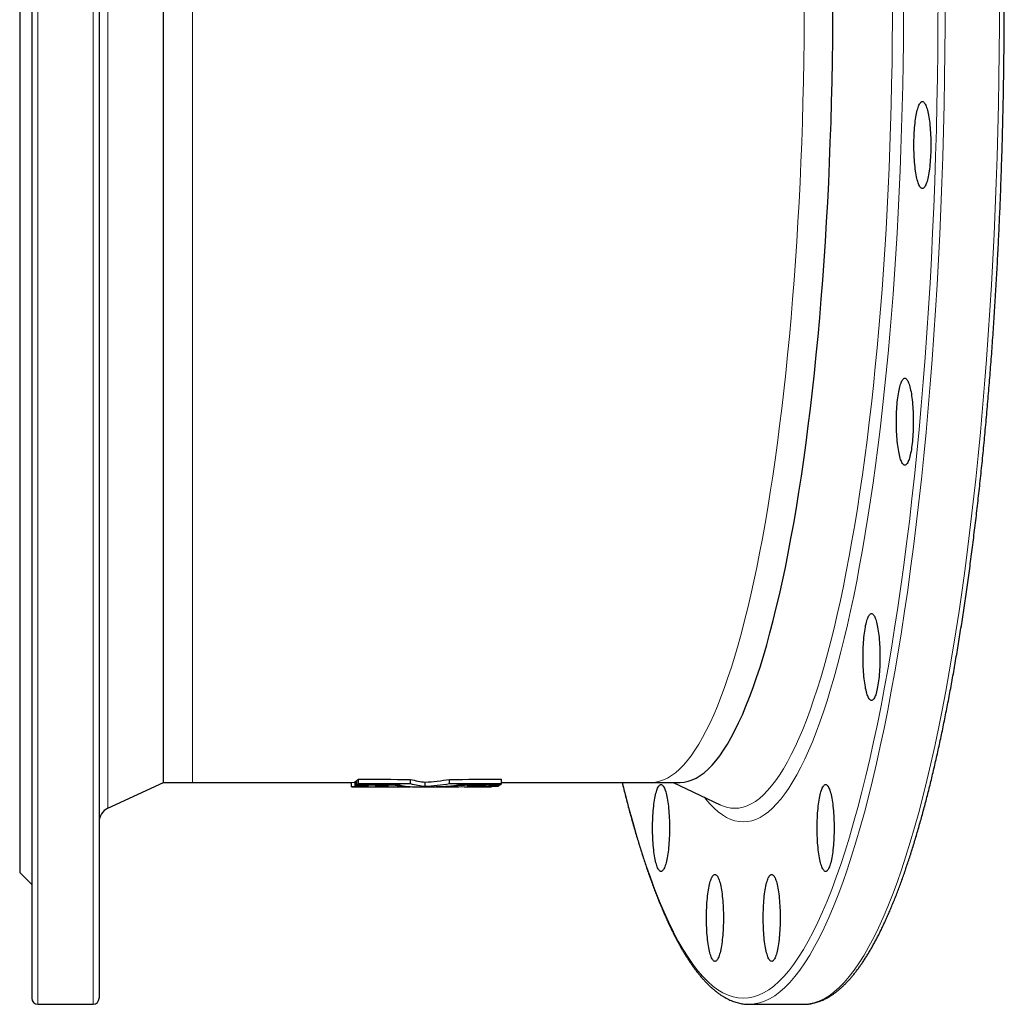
# Model space of a CAD drawing. Header units: millimetres. Extents: x -28 to 1145, y -434 to 1052.
# Tile 1 of 3: x -28 to 300, y -434 to -106. Entities that reach past the tile are written whole.
import ezdxf

# ---------------------------------------------------------------- set-up
doc = ezdxf.new("R2010")
doc.units = ezdxf.units.MM

msp = doc.modelspace()

# ---------------------------------------------------------------- linework, layer by layer
at = {"color": 7, "linetype": 'Continuous', "lineweight": 25}
for p, q in [((19.48, -360.33), (19.48, 161.67)), ((-28.46, -99.33), (-28.46, -390.33)), ((-24.46, -99.33), (-24.46, -432.33)), ((-1.96, -99.33), (-1.96, -432.33)), ((0.92, -368.98), (19.48, -360.33)), ((19.48, -360.33), (29.22, -360.33)), ((29.22, -360.33), (82.28, -360.33)), ((82.28, -360.33), (83.43, -360.3)), ((82.28, -361.83), (82.28, -360.33)), ((83.43, -361.55), (83.43, -360.05)), ((83.88, -359.8), (84.06, -359.8)), ((83.88, -361.3), (83.88, -359.8)), ((84.06, -361.18), (84.06, -359.67)), ((84.52, -360.8), (84.52, -359.29)), ((96.82, -361.32), (96.82, -361.2)), ((101.92, -360.83), (101.92, -359.32)), ((106.84, -361.74), (106.84, -360.24)), ((114.89, -360.83), (114.89, -359.32)), ((118.7, -361.32), (118.7, -361.2)), ((123.8, -361.31), (123.8, -361.19)), ((127.1, -361.31), (127.1, -361.18)), ((131.64, -361.3), (131.64, -361.18)), ((132.29, -360.8), (132.29, -359.29)), ((132.29, -360.33), (182.37, -360.33)), ((182.37, -360.33), (191.92, -360.33)), ((189.55, -360.33), (205.24, -367.82)), ((82.28, -361.83), (87.34, -361.83)), ((83.43, -361.55), (87.9, -361.56)), ((88.54, -361.81), (95.95, -361.81)), ((90.14, -361.73), (94.62, -361.74)), ((96.72, -361.83), (101.82, -361.83)), ((101.82, -361.83), (101.82, -361.74)), ((103.79, -361.83), (108.54, -361.83)), ((110.51, -361.83), (110.51, -361.79)), ((110.51, -361.83), (115.6, -361.83)), ((123, -361.83), (128.91, -361.83)), ((128.91, -361.83), (128.91, -361.61)), ((129.83, -361.55), (131.2, -361.55)), ((205.24, -367.82), (205.25, -367.82)), ((-28.46, -390.33), (-24.46, -394.33)), ((-22.46, -434.33), (-3.96, -434.33)), ((214.91, -434.33), (233.06, -434.33)), ((233.06, -434.33), (233.35, -434.32))]:
    msp.add_line(p, q, dxfattribs=at)
at = {"color": 8, "linetype": 'Continuous', "lineweight": 18}
for p, q in [((-22.46, -99.33), (-22.46, -434.33)), ((-3.96, -99.33), (-3.96, -434.33)), ((0.92, -99.33), (0.92, -368.98)), ((29.22, -99.33), (29.22, -360.33))]:
    msp.add_line(p, q, dxfattribs=at)
at = {"color": 8, "linetype": 'Continuous', "lineweight": 18, "flags": 128}
for points in [[(172.61, -360.33), (173.4, -363.51), (174.77, -368.73), (176.16, -373.76), (177.57, -378.6), (179.01, -383.26), (180.47, -387.71), (181.95, -391.97), (183.46, -396.03), (184.98, -399.89), (186.53, -403.54), (188.09, -406.98), (189.67, -410.21), (191.27, -413.23), (192.88, -416.03), (194.5, -418.61), (196.14, -420.98), (197.79, -423.13), (199.44, -425.05), (201.11, -426.75), (202.79, -428.23), (204.47, -429.48), (206.16, -430.5), (207.85, -431.3), (209.55, -431.87), (211.25, -432.21), (212.95, -432.33), (214.65, -432.21), (216.35, -431.87), (218.05, -431.3), (219.74, -430.5), (221.43, -429.48), (223.11, -428.23), (224.79, -426.75), (226.46, -425.05), (228.12, -423.13), (229.77, -420.98), (231.4, -418.61), (233.03, -416.03), (234.64, -413.23), (236.23, -410.21), (237.81, -406.98), (239.38, -403.54), (240.92, -399.89), (242.45, -396.03), (243.95, -391.97), (245.43, -387.71), (246.9, -383.26), (248.33, -378.6), (249.75, -373.76), (251.14, -368.73), (252.5, -363.51), (253.84, -358.12), (255.14, -352.54), (256.42, -346.79), (257.67, -340.88), (258.89, -334.79), (260.08, -328.55), (261.23, -322.15), (262.35, -315.59), (263.44, -308.89), (264.49, -302.05), (265.51, -295.06), (266.49, -287.94), (267.44, -280.69), (268.34, -273.32), (269.21, -265.83), (270.04, -258.22), (270.84, -250.51), (271.59, -242.69), (272.3, -234.77), (272.97, -226.76), (273.6, -218.66), (274.19, -210.49), (274.74, -202.23), (275.24, -193.9), (275.7, -185.51), (276.12, -177.06), (276.5, -168.56), (276.83, -160.01), (277.12, -151.42), (277.36, -142.79), (277.56, -134.14), (277.72, -125.45), (277.83, -116.76), (277.89, -108.04), (277.92, -99.33)], [(233.29, -99.33), (233.27, -106.16), (233.22, -112.99), (233.13, -119.81), (233.01, -126.61), (232.85, -133.39), (232.66, -140.16), (232.43, -146.89), (232.17, -153.59), (231.88, -160.26), (231.55, -166.88), (231.19, -173.46), (230.79, -179.98), (230.36, -186.45), (229.9, -192.86), (229.41, -199.21), (228.88, -205.49), (228.33, -211.69), (227.74, -217.82), (227.11, -223.87), (226.46, -229.83), (225.78, -235.7), (225.07, -241.48), (224.33, -247.16), (223.56, -252.74), (222.76, -258.21), (221.94, -263.58), (221.09, -268.83), (220.21, -273.97), (219.3, -278.99), (218.37, -283.88), (217.42, -288.65), (216.44, -293.29), (215.44, -297.79), (214.41, -302.16), (213.36, -306.39), (212.3, -310.48), (211.21, -314.42), (210.1, -318.22), (208.97, -321.87), (207.83, -325.36), (206.66, -328.7), (205.48, -331.88), (204.29, -334.9), (203.08, -337.76), (201.85, -340.46), (200.61, -342.99), (199.36, -345.36), (198.1, -347.55), (196.83, -349.58), (195.55, -351.43), (194.25, -353.12), (192.95, -354.62), (191.65, -355.96), (190.33, -357.11), (189.01, -358.09), (187.69, -358.9), (186.36, -359.52), (185.03, -359.97), (183.7, -360.24), (182.37, -360.33)], [(199.95, -365.29), (200.46, -365.94), (201.83, -367.52), (203.2, -368.92), (204.58, -370.14), (205.97, -371.17), (207.36, -372.01), (208.75, -372.67), (210.15, -373.14), (211.55, -373.42), (212.95, -373.51), (214.35, -373.42), (215.75, -373.14), (217.15, -372.67), (218.54, -372.01), (219.93, -371.17), (221.32, -370.14), (222.7, -368.92), (224.07, -367.52), (225.44, -365.94), (226.8, -364.17), (228.14, -362.22), (229.48, -360.09), (230.81, -357.79), (232.12, -355.3), (233.42, -352.64), (234.71, -349.81), (235.98, -346.8), (237.24, -343.63), (238.48, -340.29), (239.7, -336.78), (240.9, -333.11), (242.08, -329.28), (243.25, -325.29), (244.39, -321.15), (245.51, -316.85), (246.61, -312.41), (247.69, -307.82), (248.74, -303.09), (249.77, -298.21), (250.78, -293.21), (251.75, -288.06), (252.7, -282.79), (253.63, -277.4), (254.52, -271.88), (255.39, -266.24), (256.23, -260.49), (257.04, -254.63), (257.81, -248.66), (258.56, -242.59), (259.28, -236.42), (259.96, -230.16), (260.61, -223.81), (261.23, -217.37), (261.82, -210.85), (262.37, -204.25), (262.89, -197.59), (263.37, -190.85), (263.82, -184.06), (264.24, -177.2), (264.62, -170.29), (264.96, -163.33), (265.27, -156.33), (265.55, -149.29), (265.78, -142.22), (265.99, -135.12), (266.15, -127.99), (266.28, -120.84), (266.37, -113.68), (266.42, -106.5), (266.44, -99.33)], [(205.25, -367.82), (205.99, -368.15), (207.37, -368.61), (208.74, -368.89), (210.12, -368.98), (211.5, -368.89), (212.87, -368.61), (214.25, -368.15), (215.62, -367.5), (216.99, -366.67), (218.35, -365.66), (219.71, -364.47), (221.06, -363.09), (222.4, -361.53), (223.74, -359.79), (225.06, -357.88), (226.38, -355.78), (227.68, -353.51), (228.97, -351.07), (230.25, -348.46), (231.52, -345.67), (232.77, -342.71), (234, -339.59), (235.22, -336.3), (236.42, -332.85), (237.61, -329.25), (238.77, -325.48), (239.92, -321.56), (241.04, -317.48), (242.15, -313.26), (243.23, -308.89), (244.29, -304.37), (245.32, -299.72), (246.33, -294.93), (247.32, -290), (248.28, -284.95), (249.21, -279.76), (250.12, -274.45), (251, -269.03), (251.86, -263.48), (252.68, -257.83), (253.48, -252.06), (254.24, -246.19), (254.98, -240.22), (255.68, -234.15), (256.35, -228), (256.99, -221.75), (257.6, -215.42), (258.18, -209.01), (258.72, -202.52), (259.23, -195.96), (259.71, -189.34), (260.15, -182.66), (260.56, -175.91), (260.93, -169.12), (261.27, -162.28), (261.58, -155.39), (261.85, -148.47), (262.08, -141.51), (262.28, -134.52), (262.44, -127.51), (262.57, -120.48), (262.66, -113.44), (262.71, -106.39), (262.73, -99.33)], [(215.21, -434.32), (216.62, -434.21), (218.33, -433.87), (220.04, -433.29), (221.74, -432.49), (223.44, -431.46), (225.14, -430.2), (226.82, -428.72), (228.5, -427.01), (230.17, -425.07), (231.83, -422.91), (233.48, -420.53), (235.11, -417.93), (236.73, -415.11), (238.33, -412.08), (239.92, -408.83), (241.5, -405.37), (243.05, -401.69), (244.58, -397.81), (246.1, -393.73), (247.59, -389.45), (249.06, -384.96), (250.51, -380.28), (251.93, -375.41), (253.33, -370.35), (254.7, -365.1), (256.04, -359.67), (257.36, -354.06), (258.64, -348.28), (259.9, -342.33), (261.13, -336.21), (262.32, -329.93), (263.48, -323.49), (264.61, -316.89), (265.7, -310.15), (266.76, -303.26), (267.79, -296.24), (268.77, -289.07), (269.72, -281.78), (270.64, -274.36), (271.51, -266.83), (272.35, -259.18), (273.15, -251.41), (273.9, -243.55), (274.62, -235.58), (275.29, -227.53), (275.93, -219.38), (276.52, -211.15), (277.07, -202.85), (277.58, -194.47), (278.04, -186.03), (278.46, -177.53), (278.84, -168.98), (279.17, -160.38), (279.46, -151.73), (279.71, -143.05), (279.91, -134.34), (280.07, -125.61), (280.18, -116.86), (280.25, -108.1), (280.27, -99.33)], [(233.35, -434.32), (234.77, -434.21), (236.48, -433.87), (238.19, -433.29), (239.89, -432.49), (241.59, -431.46), (243.28, -430.2), (244.97, -428.72), (246.65, -427.01), (248.31, -425.07), (249.97, -422.91), (251.62, -420.53), (253.25, -417.93), (254.87, -415.11), (256.48, -412.08), (258.07, -408.83), (259.64, -405.37), (261.19, -401.69), (262.73, -397.81), (264.24, -393.73), (265.74, -389.45), (267.21, -384.96), (268.65, -380.28), (270.08, -375.41), (271.47, -370.35), (272.84, -365.1), (274.19, -359.67), (275.5, -354.06), (276.79, -348.28), (278.05, -342.33), (279.27, -336.21), (280.46, -329.93), (281.63, -323.49), (282.75, -316.89), (283.85, -310.15), (284.91, -303.26), (285.93, -296.24), (286.92, -289.07), (287.87, -281.78), (288.78, -274.36), (289.66, -266.83), (290.49, -259.18), (291.29, -251.41), (292.05, -243.55), (292.76, -235.58), (293.44, -227.53), (294.07, -219.38), (294.66, -211.15), (295.21, -202.85), (295.72, -194.47), (296.19, -186.03), (296.61, -177.53), (296.98, -168.98), (297.32, -160.38), (297.61, -151.73), (297.85, -143.05), (298.06, -134.34), (298.21, -125.61), (298.32, -116.86), (298.39, -108.1), (298.41, -99.33)]]:
    msp.add_lwpolyline(points, dxfattribs=at)
at = {"color": 7, "linetype": 'Continuous', "lineweight": 25, "flags": 128}
for points in [[(191.92, -360.33), (193.25, -360.24), (194.58, -359.97), (195.91, -359.52), (197.24, -358.9), (198.56, -358.09), (199.88, -357.11), (201.2, -355.96), (202.51, -354.62), (203.81, -353.12), (205.1, -351.43), (206.38, -349.58), (207.65, -347.55), (208.92, -345.36), (210.17, -342.99), (211.4, -340.46), (212.63, -337.76), (213.84, -334.9), (215.04, -331.88), (216.21, -328.7), (217.38, -325.36), (218.52, -321.87), (219.65, -318.22), (220.76, -314.42), (221.85, -310.48), (222.92, -306.39), (223.96, -302.16), (224.99, -297.79), (225.99, -293.29), (226.97, -288.65), (227.92, -283.88), (228.85, -278.99), (229.76, -273.97), (230.64, -268.83), (231.49, -263.58), (232.32, -258.21), (233.11, -252.74), (233.88, -247.16), (234.62, -241.48), (235.33, -235.7), (236.02, -229.83), (236.67, -223.87), (237.29, -217.82), (237.88, -211.69), (238.44, -205.49), (238.96, -199.21), (239.46, -192.86), (239.92, -186.45), (240.35, -179.98), (240.74, -173.46), (241.1, -166.88), (241.43, -160.26), (241.72, -153.59), (241.98, -146.89), (242.21, -140.16), (242.4, -133.39), (242.56, -126.61), (242.68, -119.81), (242.77, -112.99), (242.82, -106.16), (242.84, -99.33)], [(275.51, -147.82), (275.51, -148.67), (275.49, -149.51), (275.47, -150.34), (275.44, -151.17), (275.4, -151.98), (275.34, -152.78), (275.28, -153.57), (275.21, -154.33), (275.13, -155.07), (275.05, -155.79), (274.95, -156.48), (274.85, -157.14), (274.74, -157.77), (274.63, -158.37), (274.5, -158.93), (274.37, -159.45), (274.24, -159.94), (274.1, -160.38), (273.95, -160.78), (273.81, -161.14), (273.65, -161.45), (273.5, -161.71), (273.34, -161.93), (273.18, -162.1), (273.01, -162.22), (272.85, -162.3), (272.69, -162.32), (272.52, -162.3), (272.36, -162.22), (272.19, -162.1), (272.03, -161.93), (271.87, -161.71), (271.72, -161.45), (271.56, -161.14), (271.42, -160.78), (271.27, -160.38), (271.13, -159.94), (271, -159.45), (270.87, -158.93), (270.74, -158.37), (270.63, -157.77), (270.52, -157.14), (270.42, -156.48), (270.32, -155.79), (270.24, -155.07), (270.16, -154.33), (270.09, -153.57), (270.03, -152.78), (269.98, -151.98), (269.93, -151.17), (269.9, -150.34), (269.88, -149.51), (269.86, -148.67), (269.86, -147.82), (269.86, -146.98), (269.88, -146.14), (269.9, -145.3), (269.93, -144.48), (269.98, -143.66), (270.03, -142.86), (270.09, -142.08), (270.16, -141.31), (270.24, -140.57), (270.32, -139.85), (270.42, -139.16), (270.52, -138.5), (270.63, -137.87), (270.74, -137.28), (270.87, -136.71), (271, -136.19), (271.13, -135.71), (271.27, -135.26), (271.42, -134.86), (271.56, -134.51), (271.72, -134.2), (271.87, -133.93), (272.03, -133.71), (272.19, -133.54), (272.36, -133.42), (272.52, -133.35), (272.69, -133.32), (272.85, -133.35), (273.01, -133.42), (273.18, -133.54), (273.34, -133.71), (273.5, -133.93), (273.65, -134.2), (273.81, -134.51), (273.95, -134.86), (274.1, -135.26), (274.24, -135.71), (274.37, -136.19), (274.5, -136.71), (274.63, -137.28), (274.74, -137.87), (274.85, -138.5), (274.95, -139.16), (275.05, -139.85), (275.13, -140.57), (275.21, -141.31), (275.28, -142.08), (275.34, -142.86), (275.4, -143.66), (275.44, -144.48), (275.47, -145.3), (275.49, -146.14), (275.51, -146.98), (275.51, -147.82)], [(269.67, -240.06), (269.66, -240.91), (269.65, -241.75), (269.62, -242.58), (269.59, -243.41), (269.55, -244.22), (269.5, -245.02), (269.44, -245.81), (269.37, -246.57), (269.29, -247.31), (269.2, -248.03), (269.11, -248.72), (269.01, -249.39), (268.9, -250.02), (268.78, -250.61), (268.66, -251.17), (268.53, -251.7), (268.39, -252.18), (268.25, -252.62), (268.11, -253.02), (267.96, -253.38), (267.81, -253.69), (267.65, -253.96), (267.49, -254.17), (267.33, -254.34), (267.17, -254.47), (267, -254.54), (266.84, -254.56), (266.67, -254.54), (266.51, -254.47), (266.35, -254.34), (266.19, -254.17), (266.03, -253.96), (265.87, -253.69), (265.72, -253.38), (265.57, -253.02), (265.42, -252.62), (265.28, -252.18), (265.15, -251.7), (265.02, -251.17), (264.9, -250.61), (264.78, -250.02), (264.67, -249.39), (264.57, -248.72), (264.47, -248.03), (264.39, -247.31), (264.31, -246.57), (264.24, -245.81), (264.18, -245.02), (264.13, -244.22), (264.09, -243.41), (264.05, -242.58), (264.03, -241.75), (264.01, -240.91), (264.01, -240.06), (264.01, -239.22), (264.03, -238.38), (264.05, -237.55), (264.09, -236.72), (264.13, -235.91), (264.18, -235.11), (264.24, -234.32), (264.31, -233.56), (264.39, -232.81), (264.47, -232.1), (264.57, -231.41), (264.67, -230.74), (264.78, -230.11), (264.9, -229.52), (265.02, -228.96), (265.15, -228.43), (265.28, -227.95), (265.42, -227.51), (265.57, -227.11), (265.72, -226.75), (265.87, -226.44), (266.03, -226.17), (266.19, -225.96), (266.35, -225.78), (266.51, -225.66), (266.67, -225.59), (266.84, -225.56), (267, -225.59), (267.17, -225.66), (267.33, -225.78), (267.49, -225.96), (267.65, -226.17), (267.81, -226.44), (267.96, -226.75), (268.11, -227.11), (268.25, -227.51), (268.39, -227.95), (268.53, -228.43), (268.66, -228.96), (268.78, -229.52), (268.9, -230.11), (269.01, -230.74), (269.11, -231.41), (269.2, -232.1), (269.29, -232.81), (269.37, -233.56), (269.44, -234.32), (269.5, -235.11), (269.55, -235.91), (269.59, -236.72), (269.62, -237.55), (269.65, -238.38), (269.66, -239.22), (269.67, -240.06)], [(258.54, -318.53), (258.54, -319.37), (258.53, -320.21), (258.5, -321.05), (258.47, -321.87), (258.43, -322.69), (258.37, -323.49), (258.31, -324.27), (258.24, -325.04), (258.17, -325.78), (258.08, -326.5), (257.99, -327.19), (257.88, -327.85), (257.77, -328.48), (257.66, -329.08), (257.53, -329.64), (257.41, -330.16), (257.27, -330.65), (257.13, -331.09), (256.99, -331.49), (256.84, -331.84), (256.68, -332.16), (256.53, -332.42), (256.37, -332.64), (256.21, -332.81), (256.04, -332.93), (255.88, -333.01), (255.72, -333.03), (255.55, -333.01), (255.39, -332.93), (255.22, -332.81), (255.06, -332.64), (254.9, -332.42), (254.75, -332.16), (254.6, -331.84), (254.45, -331.49), (254.3, -331.09), (254.16, -330.65), (254.03, -330.16), (253.9, -329.64), (253.77, -329.08), (253.66, -328.48), (253.55, -327.85), (253.45, -327.19), (253.35, -326.5), (253.27, -325.78), (253.19, -325.04), (253.12, -324.27), (253.06, -323.49), (253.01, -322.69), (252.96, -321.87), (252.93, -321.05), (252.91, -320.21), (252.89, -319.37), (252.89, -318.53), (252.89, -317.69), (252.91, -316.85), (252.93, -316.01), (252.96, -315.19), (253.01, -314.37), (253.06, -313.57), (253.12, -312.79), (253.19, -312.02), (253.27, -311.28), (253.35, -310.56), (253.45, -309.87), (253.55, -309.21), (253.66, -308.58), (253.77, -307.98), (253.9, -307.42), (254.03, -306.9), (254.16, -306.42), (254.3, -305.97), (254.45, -305.57), (254.6, -305.22), (254.75, -304.91), (254.9, -304.64), (255.06, -304.42), (255.22, -304.25), (255.39, -304.13), (255.55, -304.06), (255.72, -304.03), (255.88, -304.06), (256.04, -304.13), (256.21, -304.25), (256.37, -304.42), (256.53, -304.64), (256.68, -304.91), (256.84, -305.22), (256.99, -305.57), (257.13, -305.97), (257.27, -306.42), (257.41, -306.9), (257.53, -307.42), (257.66, -307.98), (257.77, -308.58), (257.88, -309.21), (257.99, -309.87), (258.08, -310.56), (258.17, -311.28), (258.24, -312.02), (258.31, -312.79), (258.37, -313.57), (258.43, -314.37), (258.47, -315.19), (258.5, -316.01), (258.53, -316.85), (258.54, -317.69), (258.54, -318.53)], [(188.32, -375.54), (188.32, -376.38), (188.31, -377.22), (188.28, -378.06), (188.25, -378.88), (188.21, -379.7), (188.15, -380.5), (188.09, -381.28), (188.02, -382.05), (187.95, -382.79), (187.86, -383.51), (187.76, -384.2), (187.66, -384.86), (187.55, -385.49), (187.44, -386.09), (187.31, -386.65), (187.18, -387.17), (187.05, -387.65), (186.91, -388.1), (186.76, -388.5), (186.62, -388.85), (186.46, -389.17), (186.31, -389.43), (186.15, -389.65), (185.99, -389.82), (185.82, -389.94), (185.66, -390.02), (185.5, -390.04), (185.33, -390.02), (185.17, -389.94), (185, -389.82), (184.84, -389.65), (184.68, -389.43), (184.53, -389.17), (184.37, -388.85), (184.23, -388.5), (184.08, -388.1), (183.94, -387.65), (183.81, -387.17), (183.68, -386.65), (183.55, -386.09), (183.44, -385.49), (183.33, -384.86), (183.23, -384.2), (183.13, -383.51), (183.05, -382.79), (182.97, -382.05), (182.9, -381.28), (182.84, -380.5), (182.79, -379.7), (182.74, -378.88), (182.71, -378.06), (182.69, -377.22), (182.67, -376.38), (182.67, -375.54), (182.67, -374.7), (182.69, -373.86), (182.71, -373.02), (182.74, -372.2), (182.79, -371.38), (182.84, -370.58), (182.9, -369.8), (182.97, -369.03), (183.05, -368.29), (183.13, -367.57), (183.23, -366.88), (183.33, -366.22), (183.44, -365.59), (183.55, -364.99), (183.68, -364.43), (183.81, -363.91), (183.94, -363.43), (184.08, -362.98), (184.23, -362.58), (184.37, -362.23), (184.53, -361.91), (184.68, -361.65), (184.84, -361.43), (185, -361.26), (185.17, -361.14), (185.33, -361.06), (185.5, -361.04), (185.66, -361.06), (185.82, -361.14), (185.99, -361.26), (186.15, -361.43), (186.31, -361.65), (186.46, -361.91), (186.62, -362.23), (186.76, -362.58), (186.91, -362.98), (187.05, -363.43), (187.18, -363.91), (187.31, -364.43), (187.44, -364.99), (187.55, -365.59), (187.66, -366.22), (187.76, -366.88), (187.86, -367.57), (187.95, -368.29), (188.02, -369.03), (188.09, -369.8), (188.15, -370.58), (188.21, -371.38), (188.25, -372.2), (188.28, -373.02), (188.31, -373.86), (188.32, -374.7), (188.32, -375.54)], [(243.24, -375.54), (243.23, -376.38), (243.22, -377.22), (243.19, -378.06), (243.16, -378.88), (243.12, -379.7), (243.07, -380.5), (243.01, -381.28), (242.94, -382.05), (242.86, -382.79), (242.77, -383.51), (242.68, -384.2), (242.58, -384.86), (242.47, -385.49), (242.35, -386.09), (242.23, -386.65), (242.1, -387.17), (241.96, -387.65), (241.82, -388.1), (241.68, -388.5), (241.53, -388.85), (241.38, -389.17), (241.22, -389.43), (241.06, -389.65), (240.9, -389.82), (240.74, -389.94), (240.57, -390.02), (240.41, -390.04), (240.24, -390.02), (240.08, -389.94), (239.92, -389.82), (239.76, -389.65), (239.6, -389.43), (239.44, -389.17), (239.29, -388.85), (239.14, -388.5), (238.99, -388.1), (238.85, -387.65), (238.72, -387.17), (238.59, -386.65), (238.47, -386.09), (238.35, -385.49), (238.24, -384.86), (238.14, -384.2), (238.04, -383.51), (237.96, -382.79), (237.88, -382.05), (237.81, -381.28), (237.75, -380.5), (237.7, -379.7), (237.66, -378.88), (237.62, -378.06), (237.6, -377.22), (237.58, -376.38), (237.58, -375.54), (237.58, -374.7), (237.6, -373.86), (237.62, -373.02), (237.66, -372.2), (237.7, -371.38), (237.75, -370.58), (237.81, -369.8), (237.88, -369.03), (237.96, -368.29), (238.04, -367.57), (238.14, -366.88), (238.24, -366.22), (238.35, -365.59), (238.47, -364.99), (238.59, -364.43), (238.72, -363.91), (238.85, -363.43), (238.99, -362.98), (239.14, -362.58), (239.29, -362.23), (239.44, -361.91), (239.6, -361.65), (239.76, -361.43), (239.92, -361.26), (240.08, -361.14), (240.24, -361.06), (240.41, -361.04), (240.57, -361.06), (240.74, -361.14), (240.9, -361.26), (241.06, -361.43), (241.22, -361.65), (241.38, -361.91), (241.53, -362.23), (241.68, -362.58), (241.82, -362.98), (241.96, -363.43), (242.1, -363.91), (242.23, -364.43), (242.35, -364.99), (242.47, -365.59), (242.58, -366.22), (242.68, -366.88), (242.77, -367.57), (242.86, -368.29), (242.94, -369.03), (243.01, -369.8), (243.07, -370.58), (243.12, -371.38), (243.16, -372.2), (243.19, -373.02), (243.22, -373.86), (243.23, -374.7), (243.24, -375.54)], [(206.32, -405.51), (206.31, -406.35), (206.3, -407.19), (206.28, -408.03), (206.24, -408.85), (206.2, -409.67), (206.15, -410.47), (206.09, -411.25), (206.02, -412.02), (205.94, -412.76), (205.85, -413.48), (205.76, -414.17), (205.66, -414.83), (205.55, -415.46), (205.43, -416.06), (205.31, -416.62), (205.18, -417.14), (205.05, -417.63), (204.91, -418.07), (204.76, -418.47), (204.61, -418.83), (204.46, -419.14), (204.3, -419.4), (204.14, -419.62), (203.98, -419.79), (203.82, -419.91), (203.66, -419.99), (203.49, -420.01), (203.33, -419.99), (203.16, -419.91), (203, -419.79), (202.84, -419.62), (202.68, -419.4), (202.52, -419.14), (202.37, -418.83), (202.22, -418.47), (202.08, -418.07), (201.94, -417.63), (201.8, -417.14), (201.67, -416.62), (201.55, -416.06), (201.43, -415.46), (201.32, -414.83), (201.22, -414.17), (201.13, -413.48), (201.04, -412.76), (200.96, -412.02), (200.89, -411.25), (200.83, -410.47), (200.78, -409.67), (200.74, -408.85), (200.71, -408.03), (200.68, -407.19), (200.67, -406.35), (200.66, -405.51), (200.67, -404.67), (200.68, -403.83), (200.71, -402.99), (200.74, -402.17), (200.78, -401.35), (200.83, -400.55), (200.89, -399.77), (200.96, -399), (201.04, -398.26), (201.13, -397.54), (201.22, -396.85), (201.32, -396.19), (201.43, -395.56), (201.55, -394.96), (201.67, -394.4), (201.8, -393.88), (201.94, -393.4), (202.08, -392.95), (202.22, -392.55), (202.37, -392.2), (202.52, -391.89), (202.68, -391.62), (202.84, -391.4), (203, -391.23), (203.16, -391.11), (203.33, -391.04), (203.49, -391.01), (203.66, -391.04), (203.82, -391.11), (203.98, -391.23), (204.14, -391.4), (204.3, -391.62), (204.46, -391.89), (204.61, -392.2), (204.76, -392.55), (204.91, -392.95), (205.05, -393.4), (205.18, -393.88), (205.31, -394.4), (205.43, -394.96), (205.55, -395.56), (205.66, -396.19), (205.76, -396.85), (205.85, -397.54), (205.94, -398.26), (206.02, -399), (206.09, -399.77), (206.15, -400.55), (206.2, -401.35), (206.24, -402.17), (206.28, -402.99), (206.3, -403.83), (206.31, -404.67), (206.32, -405.51)], [(225.24, -405.51), (225.24, -406.35), (225.22, -407.19), (225.2, -408.03), (225.17, -408.85), (225.12, -409.67), (225.07, -410.47), (225.01, -411.25), (224.94, -412.02), (224.86, -412.76), (224.78, -413.48), (224.68, -414.17), (224.58, -414.83), (224.47, -415.46), (224.35, -416.06), (224.23, -416.62), (224.1, -417.14), (223.97, -417.63), (223.83, -418.07), (223.68, -418.47), (223.53, -418.83), (223.38, -419.14), (223.22, -419.4), (223.06, -419.62), (222.9, -419.79), (222.74, -419.91), (222.58, -419.99), (222.41, -420.01), (222.25, -419.99), (222.08, -419.91), (221.92, -419.79), (221.76, -419.62), (221.6, -419.4), (221.45, -419.14), (221.29, -418.83), (221.14, -418.47), (221, -418.07), (220.86, -417.63), (220.72, -417.14), (220.59, -416.62), (220.47, -416.06), (220.35, -415.46), (220.25, -414.83), (220.14, -414.17), (220.05, -413.48), (219.96, -412.76), (219.88, -412.02), (219.82, -411.25), (219.75, -410.47), (219.7, -409.67), (219.66, -408.85), (219.63, -408.03), (219.6, -407.19), (219.59, -406.35), (219.58, -405.51), (219.59, -404.67), (219.6, -403.83), (219.63, -402.99), (219.66, -402.17), (219.7, -401.35), (219.75, -400.55), (219.82, -399.77), (219.88, -399), (219.96, -398.26), (220.05, -397.54), (220.14, -396.85), (220.25, -396.19), (220.35, -395.56), (220.47, -394.96), (220.59, -394.4), (220.72, -393.88), (220.86, -393.4), (221, -392.95), (221.14, -392.55), (221.29, -392.2), (221.45, -391.89), (221.6, -391.62), (221.76, -391.4), (221.92, -391.23), (222.08, -391.11), (222.25, -391.04), (222.41, -391.01), (222.58, -391.04), (222.74, -391.11), (222.9, -391.23), (223.06, -391.4), (223.22, -391.62), (223.38, -391.89), (223.53, -392.2), (223.68, -392.55), (223.83, -392.95), (223.97, -393.4), (224.1, -393.88), (224.23, -394.4), (224.35, -394.96), (224.47, -395.56), (224.58, -396.19), (224.68, -396.85), (224.78, -397.54), (224.86, -398.26), (224.94, -399), (225.01, -399.77), (225.07, -400.55), (225.12, -401.35), (225.17, -402.17), (225.2, -402.99), (225.22, -403.83), (225.24, -404.67), (225.24, -405.51)], [(214.61, -434.32), (214.91, -434.33), (215.21, -434.32)]]:
    msp.add_lwpolyline(points, dxfattribs=at)
at = {"color": 7, "linetype": 'Continuous', "lineweight": 25}
for centre, radius, start, end in [((3.04, -373.51), 5, 115, 180), ((-22.46, -432.33), 2, 180, 270), ((-3.96, -432.33), 2, 270, 0)]:
    msp.add_arc(centre, radius, start, end, dxfattribs=at)
for points, knots in [([(233.4, -434.32), (233.55, -434.32), (233.97, -434.31), (234.66, -434.25), (235.46, -434.14), (236.25, -433.99), (237.05, -433.79), (237.85, -433.55), (238.64, -433.27), (239.44, -432.94), (240.23, -432.56), (241.03, -432.15), (241.82, -431.68), (242.61, -431.18), (243.4, -430.62), (244.19, -430.02), (244.98, -429.38), (245.76, -428.69), (246.54, -427.95), (247.32, -427.18), (248.09, -426.35), (248.86, -425.49), (249.62, -424.58), (250.39, -423.63), (251.14, -422.64), (251.9, -421.6), (252.64, -420.52), (253.39, -419.4), (254.13, -418.24), (254.86, -417.04), (255.59, -415.8), (256.32, -414.52), (257.04, -413.2), (257.76, -411.84), (258.47, -410.43), (259.18, -408.99), (259.88, -407.51), (260.58, -405.99), (261.28, -404.43), (261.97, -402.83), (262.66, -401.19), (263.34, -399.52), (264.02, -397.8), (264.69, -396.05), (265.36, -394.26), (266.02, -392.43), (266.68, -390.56), (267.34, -388.66), (267.98, -386.72), (268.63, -384.74), (269.27, -382.73), (269.91, -380.68), (270.54, -378.59), (271.16, -376.47), (271.78, -374.31), (272.4, -372.11), (273.01, -369.89), (273.61, -367.62), (274.21, -365.32), (274.8, -362.99), (275.39, -360.63), (275.97, -358.23), (276.55, -355.79), (277.12, -353.33), (277.69, -350.83), (278.25, -348.29), (278.8, -345.73), (279.35, -343.13), (279.9, -340.51), (280.43, -337.85), (280.96, -335.16), (281.49, -332.44), (282.01, -329.69), (282.52, -326.91), (283.02, -324.1), (283.52, -321.26), (284.02, -318.4), (284.5, -315.5), (284.98, -312.58), (285.46, -309.63), (285.92, -306.65), (286.38, -303.64), (286.84, -300.61), (287.28, -297.55), (287.72, -294.47), (288.15, -291.36), (288.58, -288.23), (289, -285.07), (289.41, -281.89), (289.81, -278.68), (290.21, -275.45), (290.6, -272.2), (290.98, -268.93), (291.36, -265.63), (291.72, -262.31), (292.08, -258.97), (292.44, -255.61), (292.78, -252.23), (293.12, -248.83), (293.45, -245.41), (293.77, -241.97), (294.09, -238.52), (294.39, -235.04), (294.69, -231.55), (294.98, -228.04), (295.27, -224.51), (295.54, -220.97), (295.81, -217.41), (296.07, -213.84), (296.32, -210.25), (296.56, -206.65), (296.8, -203.03), (297.03, -199.4), (297.24, -195.76), (297.46, -192.1), (297.66, -188.43), (297.85, -184.75), (298.04, -181.06), (298.22, -177.36), (298.39, -173.65), (298.55, -169.93), (298.7, -166.2), (298.85, -162.46), (298.98, -158.71), (299.11, -154.95), (299.23, -151.19), (299.34, -147.42), (299.45, -143.65), (299.54, -139.87), (299.63, -136.08), (299.71, -132.29), (299.77, -128.49), (299.84, -124.69), (299.89, -120.89), (299.93, -117.09), (299.97, -113.28), (299.99, -109.47), (300.01, -105.66), (300.02, -101.85), (300.02, -98.04), (300.02, -94.22), (300, -90.41), (299.98, -86.6), (299.94, -82.8), (299.9, -78.99), (299.85, -75.19), (299.8, -71.39), (299.73, -67.59), (299.65, -63.8), (299.57, -60.01), (299.48, -56.23), (299.38, -52.45), (299.27, -48.68), (299.15, -44.91), (299.03, -41.16), (298.89, -37.41), (298.75, -33.66), (298.6, -29.93), (298.44, -26.21), (298.27, -22.49), (298.1, -18.79), (297.91, -15.09), (297.72, -11.41), (297.52, -7.74), (297.31, -4.08), (297.1, -0.43), (296.87, 3.2), (296.64, 6.83), (296.4, 10.43), (296.15, 14.03), (295.89, 17.61), (295.63, 21.17), (295.35, 24.72), (295.07, 28.25), (294.79, 31.76), (294.49, 35.26), (294.18, 38.74), (293.87, 42.21), (293.55, 45.65), (293.23, 49.08), (292.89, 52.48), (292.55, 55.87), (292.2, 59.23), (291.84, 62.58), (291.48, 65.9), (291.1, 69.21), (290.72, 72.49), (290.34, 75.75), (289.94, 78.98), (289.54, 82.2), (289.13, 85.39), (288.71, 88.55), (288.29, 91.69), (287.86, 94.81), (287.42, 97.9), (286.98, 100.97), (286.53, 104.01), (286.07, 107.02), (285.61, 110.01), (285.14, 112.97), (284.66, 115.9), (284.17, 118.8), (283.68, 121.68), (283.19, 124.53), (282.68, 127.35), (282.17, 130.14), (281.66, 132.9), (281.13, 135.62), (280.61, 138.32), (280.07, 140.99), (279.53, 143.63), (278.98, 146.23), (278.43, 148.81), (277.87, 151.35), (277.31, 153.86), (276.74, 156.34), (276.16, 158.78), (275.58, 161.19), (275, 163.57), (274.4, 165.91), (273.81, 168.22), (273.2, 170.49), (272.6, 172.73), (271.98, 174.94), (271.36, 177.11), (270.74, 179.24), (270.11, 181.34), (269.48, 183.4), (268.84, 185.42), (268.2, 187.41), (267.55, 189.36), (266.9, 191.28), (266.24, 193.16), (265.58, 195), (264.91, 196.8), (264.24, 198.56), (263.57, 200.29), (262.89, 201.98), (262.2, 203.63), (261.51, 205.24), (260.82, 206.81), (260.12, 208.34), (259.42, 209.84), (258.71, 211.29), (258, 212.71), (257.29, 214.08), (256.57, 215.42), (255.84, 216.71), (255.11, 217.96), (254.38, 219.18), (253.64, 220.35), (252.9, 221.48), (252.16, 222.57), (251.41, 223.62), (250.65, 224.63), (249.89, 225.6), (249.13, 226.52), (248.36, 227.41), (247.58, 228.24), (246.8, 229.04), (246.02, 229.79), (245.23, 230.5), (244.44, 231.16), (243.65, 231.78), (242.85, 232.36), (242.05, 232.88), (241.25, 233.37), (240.44, 233.8), (239.64, 234.19), (238.83, 234.54), (238.03, 234.84), (237.22, 235.09), (236.41, 235.3), (235.61, 235.46), (234.81, 235.57), (234.07, 235.65), (233.61, 235.66), (233.41, 235.66)], [0, 0, 0, 0, 0.001977, 0.005384, 0.008795, 0.012215, 0.015648, 0.019098, 0.022568, 0.026061, 0.029578, 0.03312, 0.036686, 0.040275, 0.043886, 0.047516, 0.051163, 0.054825, 0.058498, 0.062181, 0.065872, 0.069567, 0.073267, 0.076969, 0.080672, 0.084375, 0.088078, 0.09178, 0.09548, 0.099178, 0.102875, 0.10657, 0.110262, 0.113953, 0.117641, 0.121328, 0.125012, 0.128695, 0.132375, 0.136054, 0.139732, 0.143407, 0.147081, 0.150754, 0.154425, 0.158095, 0.161764, 0.165432, 0.169098, 0.172764, 0.176428, 0.180092, 0.183754, 0.187416, 0.191077, 0.194737, 0.198397, 0.202056, 0.205714, 0.209372, 0.213029, 0.216686, 0.220342, 0.223997, 0.227652, 0.231307, 0.234961, 0.238615, 0.242269, 0.245922, 0.249575, 0.253227, 0.256879, 0.260531, 0.264183, 0.267834, 0.271485, 0.275136, 0.278787, 0.282437, 0.286087, 0.289737, 0.293387, 0.297037, 0.300686, 0.304335, 0.307984, 0.311633, 0.315282, 0.318931, 0.322579, 0.326228, 0.329876, 0.333524, 0.337172, 0.34082, 0.344468, 0.348116, 0.351763, 0.355411, 0.359058, 0.362706, 0.366353, 0.37, 0.373647, 0.377294, 0.380941, 0.384588, 0.388235, 0.391882, 0.395529, 0.399175, 0.402822, 0.406469, 0.410115, 0.413762, 0.417408, 0.421055, 0.424701, 0.428347, 0.431994, 0.43564, 0.439286, 0.442933, 0.446579, 0.450225, 0.453871, 0.457517, 0.461163, 0.46481, 0.468456, 0.472102, 0.475748, 0.479394, 0.48304, 0.486686, 0.490332, 0.493978, 0.497624, 0.50127, 0.504916, 0.508562, 0.512208, 0.515854, 0.5195, 0.523146, 0.526792, 0.530438, 0.534084, 0.53773, 0.541377, 0.545023, 0.548669, 0.552315, 0.555961, 0.559607, 0.563254, 0.5669, 0.570546, 0.574192, 0.577839, 0.581485, 0.585132, 0.588778, 0.592425, 0.596071, 0.599718, 0.603364, 0.607011, 0.610658, 0.614304, 0.617951, 0.621598, 0.625245, 0.628892, 0.632539, 0.636186, 0.639834, 0.643481, 0.647128, 0.650776, 0.654423, 0.658071, 0.661719, 0.665367, 0.669015, 0.672663, 0.676311, 0.679959, 0.683608, 0.687256, 0.690905, 0.694554, 0.698203, 0.701852, 0.705501, 0.70915, 0.7128, 0.71645, 0.7201, 0.72375, 0.727401, 0.731051, 0.734702, 0.738353, 0.742005, 0.745656, 0.749308, 0.75296, 0.756613, 0.760266, 0.763919, 0.767572, 0.771226, 0.77488, 0.778535, 0.78219, 0.785846, 0.789502, 0.793159, 0.796816, 0.800473, 0.804132, 0.807791, 0.81145, 0.81511, 0.818771, 0.822433, 0.826096, 0.829759, 0.833424, 0.837089, 0.840755, 0.844423, 0.848092, 0.851762, 0.855433, 0.859105, 0.862779, 0.866455, 0.870132, 0.873811, 0.877491, 0.881174, 0.884858, 0.888544, 0.892233, 0.895923, 0.899615, 0.90331, 0.907007, 0.910705, 0.914405, 0.918107, 0.921811, 0.925515, 0.929219, 0.932922, 0.936623, 0.940322, 0.944015, 0.947702, 0.95138, 0.955046, 0.9587, 0.962336, 0.965954, 0.969551, 0.973124, 0.976673, 0.980197, 0.983696, 0.987172, 0.990627, 0.994063, 0.997486, 1, 1, 1, 1]), ([(127.1, -361.31), (127.06, -361.33), (126.98, -361.35), (126.82, -361.39), (126.76, -361.4), (126.62, -361.42), (126.54, -361.43), (126.27, -361.46), (126.07, -361.48), (125.59, -361.51), (125.33, -361.52), (124.75, -361.55), (124.44, -361.56), (123.94, -361.58), (123.77, -361.58), (123.42, -361.59), (123.24, -361.59), (122.71, -361.6), (122.34, -361.61), (121.58, -361.62), (121.19, -361.62), (120.81, -361.62)], [0, 0, 0, 0, 0.125, 0.125, 0.1875, 0.1875, 0.25, 0.25, 0.375, 0.375, 0.5, 0.5, 0.625, 0.625, 0.6875, 0.6875, 0.75, 0.75, 0.875, 0.875, 1, 1, 1, 1]), ([(172.51, -360.33), (172.7, -361.11), (173.09, -362.68), (173.68, -365), (174.28, -367.3), (174.88, -369.57), (175.49, -371.8), (176.1, -374), (176.72, -376.16), (177.35, -378.29), (177.98, -380.38), (178.61, -382.44), (179.25, -384.46), (179.89, -386.44), (180.54, -388.38), (181.2, -390.29), (181.85, -392.16), (182.52, -393.99), (183.18, -395.79), (183.86, -397.55), (184.53, -399.27), (185.21, -400.95), (185.9, -402.59), (186.59, -404.19), (187.28, -405.76), (187.98, -407.28), (188.68, -408.77), (189.39, -410.21), (190.1, -411.62), (190.82, -412.99), (191.54, -414.32), (192.26, -415.6), (192.99, -416.85), (193.73, -418.06), (194.47, -419.22), (195.21, -420.35), (195.95, -421.43), (196.71, -422.47), (197.46, -423.47), (198.22, -424.43), (198.99, -425.35), (199.76, -426.22), (200.53, -427.05), (201.31, -427.84), (202.1, -428.58), (202.89, -429.28), (203.68, -429.94), (204.47, -430.55), (205.27, -431.11), (206.07, -431.63), (206.87, -432.11), (207.68, -432.53), (208.48, -432.92), (209.29, -433.25), (210.1, -433.54), (210.9, -433.79), (211.71, -433.98), (212.51, -434.14), (213.31, -434.25), (214, -434.31), (214.42, -434.32), (214.56, -434.32)], [0, 0, 0, 0, 0.016843, 0.033976, 0.05111, 0.068248, 0.085388, 0.102531, 0.119678, 0.136827, 0.15398, 0.171137, 0.188298, 0.205463, 0.222632, 0.239806, 0.256985, 0.274169, 0.291359, 0.308554, 0.325755, 0.342963, 0.360178, 0.3774, 0.394629, 0.411866, 0.429112, 0.446366, 0.46363, 0.480902, 0.498184, 0.515476, 0.532778, 0.550089, 0.56741, 0.584741, 0.602079, 0.619425, 0.636776, 0.65413, 0.671484, 0.688834, 0.706173, 0.723496, 0.740795, 0.758061, 0.775284, 0.792453, 0.809555, 0.826578, 0.84351, 0.860341, 0.877062, 0.893668, 0.910156, 0.92653, 0.942795, 0.958964, 0.975051, 0.991075, 1, 1, 1, 1]), ([(124.19, -361.72), (124.79, -361.72), (125.37, -361.71), (126.21, -361.7), (126.48, -361.69), (127.01, -361.68), (127.52, -361.67), (127.99, -361.66), (128.43, -361.64), (128.65, -361.63), (129.23, -361.6), (129.56, -361.58), (129.83, -361.55)], [0, 0, 0, 0, 0.25, 0.25, 0.375, 0.375, 0.5, 0.625, 0.625, 0.75, 0.75, 1, 1, 1, 1])]:
    msp.add_open_spline(points, degree=3, knots=knots, dxfattribs=at)
for points in [[(83.43, -360.05), (83.58, -359.98), (83.73, -359.89), (83.88, -359.8)], [(83.88, -361.3), (83.73, -361.4), (83.58, -361.48), (83.43, -361.55)], [(96.82, -361.32), (92.5, -361.31), (88.19, -361.31), (83.88, -361.3)], [(84.06, -359.67), (84.21, -359.56), (84.37, -359.43), (84.52, -359.29)], [(84.52, -360.8), (84.37, -360.94), (84.21, -361.07), (84.06, -361.18)], [(84.06, -361.18), (88.78, -361.19), (93.5, -361.19), (98.22, -361.2)], [(84.52, -359.29), (90.32, -359.31), (96.12, -359.32), (101.92, -359.32)], [(101.92, -360.83), (96.12, -360.82), (90.32, -360.81), (84.52, -360.8)], [(101.82, -361.83), (100.15, -361.83), (98.48, -361.66), (96.82, -361.32)], [(98.22, -361.2), (100.07, -361.62), (101.93, -361.83), (103.79, -361.83)], [(101.92, -359.32), (103.56, -359.79), (105.2, -360.1), (106.84, -360.24)], [(106.84, -361.74), (105.2, -361.6), (103.56, -361.3), (101.92, -360.83)], [(106.84, -360.24), (109.52, -360.1), (112.21, -359.79), (114.89, -359.32)], [(114.89, -360.83), (112.21, -361.3), (109.52, -361.6), (106.84, -361.74)], [(108.54, -361.83), (111.59, -361.83), (114.62, -361.62), (117.66, -361.2)], [(118.7, -361.32), (115.97, -361.66), (113.24, -361.83), (110.51, -361.83)], [(114.89, -359.32), (120.69, -359.32), (126.49, -359.31), (132.29, -359.29)], [(132.29, -360.8), (126.49, -360.81), (120.69, -360.82), (114.89, -360.83)], [(117.66, -361.2), (122.38, -361.19), (127.1, -361.19), (131.82, -361.18)], [(123.8, -361.31), (122.1, -361.31), (120.4, -361.32), (118.7, -361.32)], [(120.81, -361.62), (121.81, -361.54), (122.8, -361.44), (123.8, -361.31)], [(131.64, -361.3), (130.13, -361.3), (128.61, -361.3), (127.1, -361.31)], [(131.2, -361.55), (131.35, -361.48), (131.5, -361.4), (131.64, -361.3)], [(131.82, -361.18), (131.98, -361.07), (132.13, -360.94), (132.29, -360.8)], [(87.9, -361.56), (86.03, -361.73), (84.16, -361.82), (82.28, -361.83)], [(87.34, -361.83), (87.74, -361.83), (88.14, -361.82), (88.54, -361.81)], [(92.87, -361.52), (91.96, -361.61), (91.05, -361.68), (90.14, -361.73)], [(94.62, -361.74), (94.04, -361.68), (93.45, -361.61), (92.87, -361.52)], [(95.95, -361.81), (96.21, -361.82), (96.47, -361.83), (96.72, -361.83)], [(115.6, -361.83), (116.68, -361.83), (117.75, -361.8), (118.83, -361.75)], [(118.83, -361.75), (120.22, -361.8), (121.61, -361.83), (123, -361.83)], [(128.91, -361.83), (127.34, -361.82), (125.76, -361.79), (124.19, -361.72)]]:
    msp.add_open_spline(points, degree=3, dxfattribs=at)

doc.saveas('drawing.dxf')
